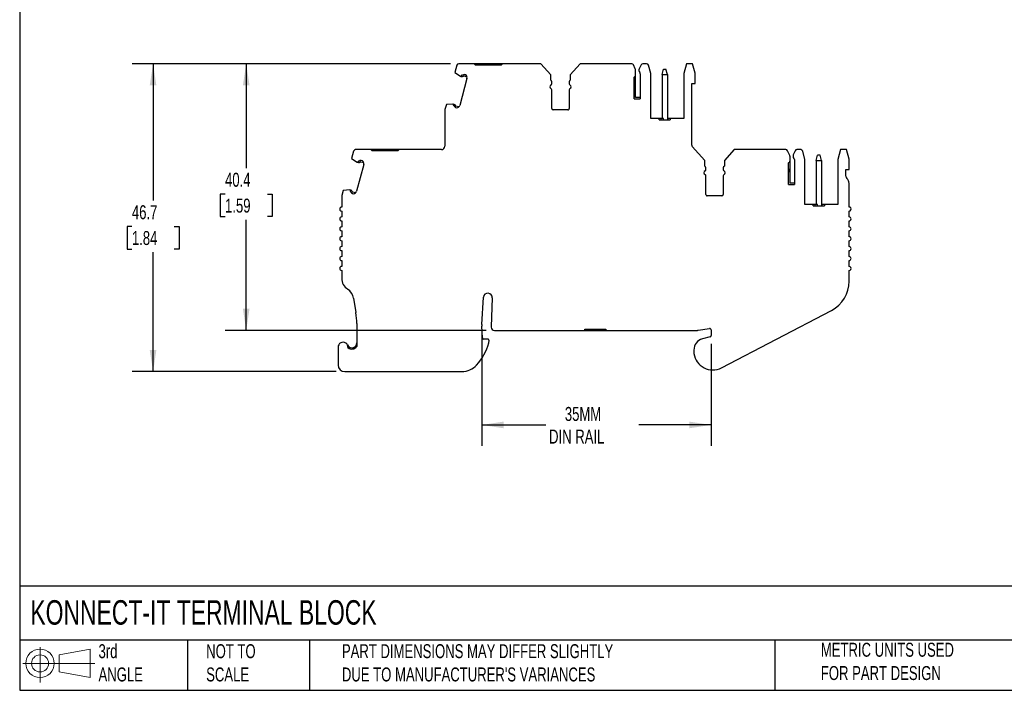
# Model space of a CAD drawing. Header units: millimetres. Extents: x 6 to 273, y 6 to 210.
# Tile 1 of 5: x 6 to 155, y 6 to 108. Entities that reach past the tile are written whole.
import ezdxf

# ---------------------------------------------------------------- set-up
doc = ezdxf.new("R2010")
doc.units = ezdxf.units.MM
doc.linetypes.add('SLD-Solid', pattern=[0])
doc.layers.add('DIMENSIONS', color=140, linetype='SLD-Solid', lineweight=25)
doc.layers.add('TEXT', color=140, linetype='SLD-Solid', lineweight=25)
doc.layers.add('SLD-DEFPOINTS', color=7, linetype='Continuous')
doc.styles.add('SLDTEXTSTYLE0', font='TXT', dxfattribs={"width": 0.7})
doc.dimstyles.new('SLDDIMSTYLE0', dxfattribs={"dimtxt": 2.158008, "dimasz": 3.302, "dimexe": 0, "dimexo": 0.0625, "dimgap": 0.539502, "dimtad": 0, "dimtih": 1, "dimtoh": 1, "dimrnd": 1e-09, "dimzin": 12, "dimdsep": 46, "dimtxsty": 'SLDTEXTSTYLE0', "dimsah": 1, "dimcen": 0.09, "dimadec": 0, "dimazin": 3, "dimtfac": 1, "dimtofl": 0, "dimtmove": 0, "dimatfit": 3, "dimfxl": 0, "dimfrac": 2, "dimtolj": 1, "dimtzin": 12, "dimarcsym": 0})

# ---------------------------------------------------------------- blocks, each defined once
blk = doc.blocks.new('Block11')
at = {"color": 7, "linetype": 'SLD-Solid', "lineweight": 18}
for p, q in [((2.59, 5.31), (2.59, 0)), ((5.48, 4.17), (10.18, 5.03)), ((10.18, 5.03), (10.18, 0.73)), ((5.48, 1.6), (5.48, 4.17)), ((0, 2.88), (10.87, 2.88)), ((5.48, 1.6), (10.18, 0.73))]:
    blk.add_line(p, q, dxfattribs=at)
for radius in [2.15, 1.29]:
    blk.add_circle((2.59, 2.88), radius, dxfattribs=at)
blk = doc.blocks.new('Block12')
at = {"layer": 'SLD-DEFPOINTS'}
blk.add_blockref('Block11', (0, 0), dxfattribs=at)
blk = doc.blocks.new('_D')
at = {"layer": 'DIMENSIONS'}
for p, q in [((71.54, 101.28), (37.46, 101.28)), ((40.63, 101.28), (40.63, 85.46)), ((37.43, 81.54), (36.7, 81.54)), ((36.7, 81.54), (36.7, 78.12)), ((43.84, 81.54), (44.56, 81.54)), ((44.56, 81.54), (44.56, 78.12)), ((36.7, 78.12), (37.43, 78.12)), ((40.63, 60.88), (40.63, 77.63)), ((44.56, 78.12), (43.84, 78.12)), ((76.94, 60.88), (37.46, 60.88))]:
    blk.add_line(p, q, dxfattribs=at)
for points in [[(40.63, 101.28), (40.13, 97.98), (41.14, 97.98)], [(40.63, 60.88), (41.14, 64.18), (40.13, 64.18)]]:
    blk.add_solid(points, dxfattribs=at)
at = {"layer": 'DIMENSIONS', "char_height": 2.117, "attachment_point": 1, "style": 'SLDTEXTSTYLE0'}
for s, insert in [('40.4', (37.43, 84.76)), ('1.59', (37.43, 80.84))]:
    blk.add_mtext(s, dxfattribs=dict(at, insert=insert))
blk = doc.blocks.new('_D_1')
at = {"layer": 'DIMENSIONS'}
for p, q in [((71.54, 101.28), (23.36, 101.28)), ((26.54, 101.28), (26.54, 80.54)), ((23.33, 76.63), (22.61, 76.63)), ((22.61, 76.63), (22.61, 73.2)), ((29.74, 76.63), (30.47, 76.63)), ((30.47, 76.63), (30.47, 73.2)), ((22.61, 73.2), (23.33, 73.2)), ((30.47, 73.2), (29.74, 73.2)), ((26.54, 54.63), (26.54, 72.72)), ((54.27, 54.63), (23.36, 54.63))]:
    blk.add_line(p, q, dxfattribs=at)
for points in [[(26.54, 101.28), (26.03, 97.98), (27.04, 97.98)], [(26.54, 54.63), (27.04, 57.93), (26.03, 57.93)]]:
    blk.add_solid(points, dxfattribs=at)
at = {"layer": 'DIMENSIONS', "char_height": 2.117, "attachment_point": 1, "style": 'SLDTEXTSTYLE0'}
for s, insert in [('46.7', (23.33, 79.84)), ('1.84', (23.33, 75.93))]:
    blk.add_mtext(s, dxfattribs=dict(at, insert=insert))
blk = doc.blocks.new('_D_2')
at = {"layer": 'DIMENSIONS'}
for p, q in [((76.28, 60.27), (76.28, 43.38)), ((110.99, 58.82), (110.99, 43.38)), ((76.28, 46.55), (85.99, 46.55)), ((110.99, 46.55), (100.08, 46.55))]:
    blk.add_line(p, q, dxfattribs=at)
for points in [[(76.28, 46.55), (79.59, 46.05), (79.59, 47.06)], [(110.99, 46.55), (107.68, 47.06), (107.68, 46.05)]]:
    blk.add_solid(points, dxfattribs=at)
at = {"layer": 'DIMENSIONS', "char_height": 2.117, "attachment_point": 1, "style": 'SLDTEXTSTYLE0'}
for s, insert in [('35MM', (88.86, 49.28)), ('DIN RAIL', (86.47, 45.85))]:
    blk.add_mtext(s, dxfattribs=dict(at, insert=insert))

msp = doc.modelspace()

# ---------------------------------------------------------------- linework, layer by layer
for p, q in [((72.515, 101.057), (72.214, 99.931)), ((72.214, 99.931), (73.043, 99.372)), ((75.131, 101.279), (72.805, 101.279)), ((75.331, 101.079), (75.131, 101.279)), ((77.077, 101.279), (75.131, 101.279)), ((79.224, 101.079), (75.331, 101.079)), ((77.077, 101.279), (77.077, 101.079)), ((77.477, 101.279), (77.077, 101.279)), ((77.477, 101.279), (77.477, 101.079)), ((79.424, 101.279), (77.477, 101.279)), ((79.424, 101.279), (79.224, 101.079)), ((85.224, 101.279), (79.424, 101.279)), ((86.731, 99.613), (85.224, 101.279)), ((91.171, 101.279), (89.664, 99.613)), ((98.973, 101.279), (91.171, 101.279)), ((99.525, 100.505), (99.245, 101.106)), ((99.572, 99.546), (99.572, 100.294)), ((100.391, 101.106), (100.111, 100.505)), ((101.239, 101.279), (100.663, 101.279)), ((101.872, 99.779), (101.529, 101.057)), ((103.572, 99.629), (103.786, 100.429)), ((103.786, 100.429), (104.157, 100.429)), ((104.372, 99.629), (104.157, 100.429)), ((107.272, 101.279), (106.872, 99.786)), ((108.172, 101.279), (107.272, 101.279)), ((108.562, 99.824), (108.172, 101.279)), ((74.042, 99.027), (72.955, 94.971)), ((73.043, 99.372), (73.101, 99.357)), ((73.101, 99.357), (73.246, 99.318)), ((73.297, 99.511), (73.227, 99.53)), ((73.609, 99.428), (74.033, 99.314)), ((73.831, 99.576), (73.661, 99.621)), ((86.731, 98.779), (86.731, 99.613)), ((86.881, 98.238), (86.881, 98.52)), ((89.514, 98.52), (89.514, 98.238)), ((89.664, 99.613), (89.664, 98.779)), ((99.372, 95.979), (99.372, 99.264)), ((99.572, 96.179), (99.572, 99.546)), ((100.272, 99.756), (100.272, 95.979)), ((101.872, 92.979), (101.872, 99.779)), ((103.572, 99.629), (103.572, 92.979)), ((103.572, 99.629), (104.372, 99.629)), ((104.372, 99.629), (104.372, 92.779)), ((106.872, 99.786), (106.872, 92.979)), ((108.562, 98.279), (108.562, 99.824)), ((86.881, 94.479), (86.881, 97.321)), ((89.514, 97.321), (89.514, 94.479)), ((108.062, 98.279), (108.562, 98.279)), ((108.062, 88.922), (108.062, 98.279)), ((99.372, 95.979), (100.272, 95.979)), ((100.272, 96.179), (99.572, 96.179)), ((70.704, 94.25), (70.704, 88.764)), ((70.922, 95.102), (70.714, 94.328)), ((71.917, 95.171), (70.922, 95.102)), ((71.975, 95.156), (71.917, 95.171)), ((72.12, 95.117), (71.975, 95.156)), ((71.998, 94.943), (72.068, 94.924)), ((72.328, 94.647), (72.499, 94.601)), ((72.804, 94.726), (72.38, 94.84)), ((89.314, 94.279), (87.081, 94.279)), ((103.122, 92.979), (101.872, 92.979)), ((103.122, 92.779), (103.122, 92.979)), ((103.399, 92.979), (103.122, 92.979)), ((103.122, 92.779), (104.822, 92.779)), ((103.399, 92.979), (103.399, 92.779)), ((103.772, 92.979), (103.399, 92.979)), ((103.772, 92.779), (103.772, 92.979)), ((104.422, 92.979), (104.372, 92.979)), ((104.422, 92.979), (104.422, 92.779)), ((104.822, 92.979), (104.422, 92.979)), ((104.822, 92.979), (104.822, 92.779)), ((106.872, 92.979), (104.822, 92.979)), ((56.895, 88.042), (56.594, 86.916)), ((59.507, 88.264), (57.185, 88.264)), ((59.707, 88.064), (59.507, 88.264)), ((61.454, 88.264), (59.507, 88.264)), ((63.601, 88.064), (59.707, 88.064)), ((61.454, 88.264), (61.454, 88.064)), ((61.854, 88.264), (61.454, 88.264)), ((61.854, 88.264), (61.854, 88.064)), ((63.801, 88.264), (61.854, 88.264)), ((63.801, 88.264), (63.601, 88.064)), ((70.204, 88.264), (63.801, 88.264)), ((110.053, 86.604), (108.139, 88.721)), ((114.499, 88.264), (112.997, 86.604)), ((122.3, 88.264), (114.499, 88.264)), ((122.852, 87.491), (122.572, 88.091)), ((123.718, 88.091), (123.438, 87.491)), ((124.567, 88.264), (123.99, 88.264)), ((125.199, 86.764), (124.857, 88.042)), ((130.599, 88.264), (130.199, 86.772)), ((131.499, 88.264), (130.599, 88.264)), ((131.889, 86.809), (131.499, 88.264)), ((56.594, 86.916), (57.423, 86.357)), ((57.678, 86.496), (57.607, 86.515)), ((58.212, 86.561), (58.041, 86.606)), ((110.053, 85.764), (110.053, 86.604)), ((112.997, 86.604), (112.997, 85.764)), ((122.899, 87.279), (122.899, 86.532)), ((122.899, 86.532), (122.899, 83.164)), ((123.599, 86.742), (123.599, 82.964)), ((125.199, 79.964), (125.199, 86.764)), ((126.899, 86.614), (127.114, 87.414)), ((126.899, 86.614), (127.699, 86.614)), ((126.899, 86.614), (126.899, 79.964)), ((127.485, 87.414), (127.114, 87.414)), ((127.699, 86.614), (127.485, 87.414)), ((127.699, 86.614), (127.699, 79.764)), ((130.199, 86.772), (130.199, 79.964)), ((131.889, 85.264), (131.889, 86.809)), ((58.422, 86.012), (57.335, 81.956)), ((57.423, 86.357), (57.481, 86.342)), ((57.481, 86.342), (57.626, 86.303)), ((57.989, 86.413), (58.413, 86.3)), ((110.209, 85.223), (110.209, 85.501)), ((112.842, 85.501), (112.842, 85.223)), ((122.699, 82.964), (122.699, 86.249)), ((131.389, 85.264), (131.889, 85.264)), ((131.389, 84.264), (131.389, 85.264)), ((110.209, 81.464), (110.209, 84.306)), ((112.842, 84.306), (112.842, 81.464)), ((55.302, 82.087), (55.094, 81.313)), ((56.297, 82.157), (55.302, 82.087)), ((56.355, 82.141), (56.297, 82.157)), ((56.5, 82.102), (56.355, 82.141)), ((122.699, 82.964), (123.599, 82.964)), ((123.599, 83.164), (122.899, 83.164)), ((131.879, 79.564), (131.879, 83.155)), ((55.084, 81.236), (55.084, 79.564)), ((56.378, 81.928), (56.448, 81.909)), ((56.708, 81.632), (56.879, 81.586)), ((57.184, 81.711), (56.76, 81.825)), ((112.642, 81.264), (110.409, 81.264)), ((126.449, 79.964), (125.199, 79.964)), ((126.449, 79.764), (126.449, 79.964)), ((126.695, 79.964), (126.449, 79.964)), ((126.449, 79.764), (128.149, 79.764)), ((126.695, 79.964), (126.695, 79.764)), ((127.099, 79.964), (126.695, 79.964)), ((127.099, 79.764), (127.099, 79.964)), ((127.749, 79.964), (127.699, 79.964)), ((127.749, 79.964), (127.749, 79.764)), ((128.149, 79.964), (127.749, 79.964)), ((128.149, 79.964), (128.149, 79.764)), ((130.199, 79.964), (128.149, 79.964)), ((55.084, 78.964), (55.084, 78.064)), ((131.889, 78.064), (131.889, 78.964)), ((55.084, 77.464), (55.084, 76.564)), ((131.889, 76.564), (131.889, 77.464)), ((55.084, 75.964), (55.084, 75.064)), ((131.889, 75.064), (131.889, 75.964)), ((55.084, 74.464), (55.084, 73.564)), ((131.889, 73.564), (131.889, 74.464)), ((55.084, 72.964), (55.084, 72.064)), ((131.889, 72.064), (131.889, 72.964)), ((55.084, 71.464), (55.084, 70.564)), ((131.889, 70.564), (131.889, 71.464)), ((55.084, 69.964), (55.084, 68.785)), ((131.889, 68.34), (131.889, 69.964)), ((56.863, 65.773), (57.236, 63.566)), ((76.284, 61.785), (76.532, 65.895)), ((77.88, 65.791), (77.707, 61.411)), ((112.561, 55.216), (129.204, 63.908)), ((57.375, 61.902), (57.375, 58.421)), ((76.397, 59.746), (76.285, 61.539)), ((77.707, 61.411), (77.709, 61.36)), ((109.059, 60.902), (110.757, 61.156)), ((78.208, 60.88), (91.884, 60.88)), ((91.884, 61.08), (95.084, 61.08)), ((91.884, 60.88), (91.884, 61.08)), ((91.884, 60.88), (91.908, 60.88)), ((91.908, 61.08), (91.908, 60.88)), ((91.908, 60.88), (92.608, 60.88)), ((92.608, 60.88), (92.608, 61.08)), ((92.608, 60.88), (94.36, 60.88)), ((94.36, 60.88), (94.36, 61.08)), ((94.36, 60.88), (95.06, 60.88)), ((95.06, 60.88), (95.06, 61.08)), ((95.06, 60.88), (95.084, 60.88)), ((95.084, 61.08), (95.084, 60.88)), ((95.084, 60.88), (108.912, 60.88)), ((110.838, 59.901), (109.687, 59.593)), ((110.987, 60.959), (110.987, 60.094)), ((54.536, 58.329), (54.536, 55.629)), ((56.875, 58.088), (56.875, 58.297)), ((77.187, 59.559), (76.597, 59.559)), ((77.344, 58.971), (77.386, 59.336)), ((108.387, 57.898), (108.387, 57.598)), ((55.536, 54.629), (73.276, 54.629))]:
    msp.add_line(p, q)
for centre, radius, start, end in [((72.805, 100.979), 0.3, 90, 164.99992), ((98.973, 100.979), 0.3, 25, 90), ((99.072, 100.294), 0.5, 0, 25), ((100.564, 100.294), 0.5, 155, 222.23766), ((99.972, 99.756), 0.3, 0, 42.23766), ((100.663, 100.979), 0.3, 90, 155), ((101.239, 100.979), 0.3, 15, 90), ((73.559, 99.156), 0.5, 131.64203, 156.38075), ((73.313, 99.568), 0.259, 254.9997, 318.77007), ((73.313, 99.568), 0.0593, 254.9997, 318.77007), ((73.583, 99.331), 0.3, 75.00001, 138.77007), ((73.583, 99.331), 0.1, 75.00001, 138.77007), ((73.559, 99.156), 0.5, 344.99985, 56.97506), ((86.581, 98.52), 0.3, 0.00003, 59.99999), ((89.814, 98.52), 0.3, 119.99993, 179.99997), ((98.772, 98.079), 0.7, 328.99738, 31.00258), ((99.272, 99.546), 0.3, 344.63464, 0.00002), ((86.881, 97.779), 0.3, 113.57818, 246.4218), ((86.681, 98.238), 0.2, 293.57818, 359.99997), ((86.681, 97.321), 0.2, 0.00003, 66.42175), ((89.714, 98.238), 0.2, 180, 246.42188), ((89.714, 97.321), 0.2, 113.57818, 180), ((89.514, 97.779), 0.3, 293.57818, 66.42184), ((71.004, 94.25), 0.3, 164.99963, 180), ((72.472, 95.1), 0.5, 173.61921, 198.35774), ((72.053, 94.867), 0.0593, 11.2299, 74.9975), ((72.405, 94.937), 0.3, 191.2299, 254.99995), ((72.053, 94.867), 0.259, 11.2299, 74.99968), ((72.405, 94.937), 0.1, 191.2299, 254.99995), ((72.472, 95.1), 0.5, 273.02607, 345.00017), ((87.081, 94.479), 0.2, 179.99999, 269.99991), ((89.314, 94.479), 0.2, 269.99998, 0), ((57.185, 87.964), 0.3, 90, 164.99992), ((70.204, 88.764), 0.5, 270.00001, 0), ((108.362, 88.922), 0.3, 180, 222.11588), ((122.3, 87.964), 0.3, 25, 90), ((123.99, 87.964), 0.3, 90, 155), ((124.567, 87.964), 0.3, 15, 90), ((57.939, 86.141), 0.5, 131.64203, 156.38075), ((57.693, 86.553), 0.0593, 254.9997, 318.77007), ((57.963, 86.317), 0.3, 75.00001, 138.77007), ((57.939, 86.141), 0.5, 344.99985, 56.97506), ((122.399, 87.279), 0.5, 0, 25), ((122.599, 86.532), 0.3, 344.63464, 359.99999), ((123.892, 87.279), 0.5, 155, 222.23766), ((123.299, 86.742), 0.3, 0, 42.23766), ((57.693, 86.553), 0.259, 254.9997, 318.77007), ((57.963, 86.317), 0.1, 75.00001, 138.77007), ((110.209, 84.764), 0.3, 113.57816, 246.42181), ((109.909, 85.501), 0.3, 0.00003, 61.24544), ((110.009, 85.223), 0.2, 293.57812, 359.99995), ((113.142, 85.501), 0.3, 118.75454, 179.99997), ((113.042, 85.223), 0.2, 180, 246.42181), ((112.842, 84.764), 0.3, 293.57818, 66.42182), ((122.099, 85.064), 0.7, 328.99739, 31.00258), ((110.009, 84.306), 0.2, 0.00004, 66.42179), ((113.042, 84.306), 0.2, 113.57818, 179.99995), ((131.889, 84.264), 0.5, 180, 227.6752), ((130.879, 83.155), 1, 0, 47.6752), ((56.852, 82.085), 0.5, 173.61921, 198.35774), ((56.433, 81.852), 0.259, 11.2299, 74.99964), ((55.384, 81.236), 0.3, 164.99963, 180), ((56.433, 81.852), 0.0593, 11.2299, 74.9975), ((56.786, 81.922), 0.3, 191.2299, 254.99995), ((56.786, 81.922), 0.1, 191.2299, 254.99995), ((56.852, 82.085), 0.5, 273.02607, 345.00017), ((110.409, 81.464), 0.2, 179.99999, 270.00001), ((112.642, 81.464), 0.2, 270.00005, 0), ((55.084, 79.264), 0.3, 89.99985, 270), ((131.889, 79.264), 0.3, 270, 91.90995), ((55.084, 77.764), 0.3, 90, 270), ((131.889, 77.764), 0.3, 270, 89.99994), ((55.084, 76.264), 0.3, 89.99996, 270.00004), ((131.889, 76.264), 0.3, 270, 89.99994), ((55.084, 74.764), 0.3, 90, 270), ((131.889, 74.764), 0.3, 270, 89.99994), ((55.084, 73.264), 0.3, 90, 270), ((131.889, 73.264), 0.3, 270, 89.99994), ((55.084, 71.764), 0.3, 90, 270), ((131.889, 71.764), 0.3, 270, 89.99994), ((55.084, 70.264), 0.3, 90, 270), ((131.889, 70.264), 0.3, 269.9999, 89.99994), ((57.084, 68.785), 2, 180, 236.75665), ((54.891, 65.44), 2, 9.58256, 56.75664), ((126.889, 68.34), 5, 297.57651, 0), ((77.205, 65.835), 0.676, 356.2369, 174.90912), ((47.375, 61.902), 10, 359.99998, 9.58252), ((78.281, 61.665), 2, 176.54876, 183.60103), ((78.208, 61.38), 0.5, 182.25951, 269.99995), ((110.787, 60.959), 0.2, 0.00028, 98.52499), ((76.597, 59.759), 0.2, 183.60084, 270), ((108.838, 61.877), 1, 274.27427, 282.77563), ((110.787, 60.094), 0.2, 285.00019, 359.99993), ((55.286, 58.329), 0.75, 354.87424, 179.99996), ((56.625, 59.004), 0.75, 206.7832, 289.47123), ((56.625, 59.004), 0.95, 231.44702, 322.13633), ((69.245, 61.238), 8.411, 318.15672, 344.35997), ((77.187, 59.359), 0.2, 353.60093, 90.00011), ((110.141, 57.898), 1.754, 104.99999, 180), ((110.141, 57.598), 1.754, 180, 187.94871), ((111.237, 57.751), 2.86, 187.94871, 297.57651), ((55.536, 55.629), 1, 180.00001, 269.99992), ((73.276, 57.629), 3, 270.00001, 318.15671)]:
    msp.add_arc(centre, radius, start, end)
for points, knots in [([(99.372, 99.264), (99.401, 99.274), (99.426, 99.288), (99.506, 99.346), (99.543, 99.401), (99.561, 99.467)], [0, 0, 0, 0, 0.18936106, 0.18936106, 0.68936106, 0.68936106, 0.68936106, 0.68936106]), ([(122.699, 86.249), (122.729, 86.259), (122.754, 86.273), (122.834, 86.331), (122.87, 86.386), (122.889, 86.452)], [0, 0, 0, 0, 0.18936106, 0.18936106, 0.68936106, 0.68936106, 0.68936106, 0.68936106]), ([(56.875, 58.297), (56.961, 58.328), (57.038, 58.373), (57.166, 58.478), (57.218, 58.538), (57.338, 58.728), (57.375, 58.867), (57.375, 59.004)], [0, 0, 0, 0, 0.25, 0.25, 0.5, 0.5, 1, 1, 1, 1])]:
    msp.add_open_spline(points, degree=3, knots=knots)
at = {"layer": 'TEXT'}
for p, q in [((6.35, 209.55), (6.35, 6.35)), ((273.05, 22.126), (6.35, 22.126)), ((273.05, 13.97), (6.35, 13.97)), ((31.75, 13.97), (31.75, 6.35)), ((50.212, 13.97), (50.212, 6.35)), ((120.646, 13.97), (120.646, 6.35)), ((6.35, 6.35), (273.05, 6.35))]:
    msp.add_line(p, q, dxfattribs=at)

# ---------------------------------------------------------------- block references
at = {"layer": 'SLD-DEFPOINTS'}
msp.add_blockref('Block12', (6.838, 7.554), dxfattribs=at)

# ---------------------------------------------------------------- texts
at = {"layer": 'TEXT', "attachment_point": 1, "style": 'SLDTEXTSTYLE0'}
for s, insert, char_height in [('KONNECT-IT TERMINAL BLOCK', (7.966, 20.006), 3.70417), ('3rd^JANGLE', (18.282, 13.338), 2.1167), ('METRIC UNITS USED ^JFOR PART DESIGN', (127.604, 13.556), 2.11667), ('NOT TO^JSCALE', (34.575, 13.338), 2.11667), ("PART DIMENSIONS MAY DIFFER SLIGHTLY ^JDUE TO MANUFACTURER'S VARIANCES", (55.119, 13.341), 2.11667)]:
    msp.add_mtext(s, dxfattribs=dict(at, insert=insert, char_height=char_height))

# ---------------------------------------------------------------- dimensions: what is measured, and where the dimension line sits
at = {"layer": 'DIMENSIONS'}
for base, p2, angle, picture, middle in [((26.536, 54.629), (55.536, 54.629), 89.99979, '_D_1', (26.536, 76.63)), ((40.634, 60.88), (78.208, 60.88), 90, '_D', (40.634, 81.545))]:
    dim = msp.add_linear_dim(base=base, p1=(72.805, 101.279), p2=p2, angle=angle, dimstyle='SLDDIMSTYLE0', dxfattribs=at)
    dim.commit()
    dim.dimension.update_dxf_attribs({"geometry": picture, "text_midpoint": middle, "dimtype": 160})
dim = msp.add_linear_dim(base=(76.285, 46.554), p1=(110.987, 60.094), p2=(76.285, 61.539), text='35MM\\PDIN RAIL', dimstyle='SLDDIMSTYLE0', dxfattribs=at)
dim.commit()
dim.dimension.update_dxf_attribs({"geometry": '_D_2', "text_midpoint": (93.034, 46.554), "dimtype": 160})

doc.saveas('drawing.dxf')
